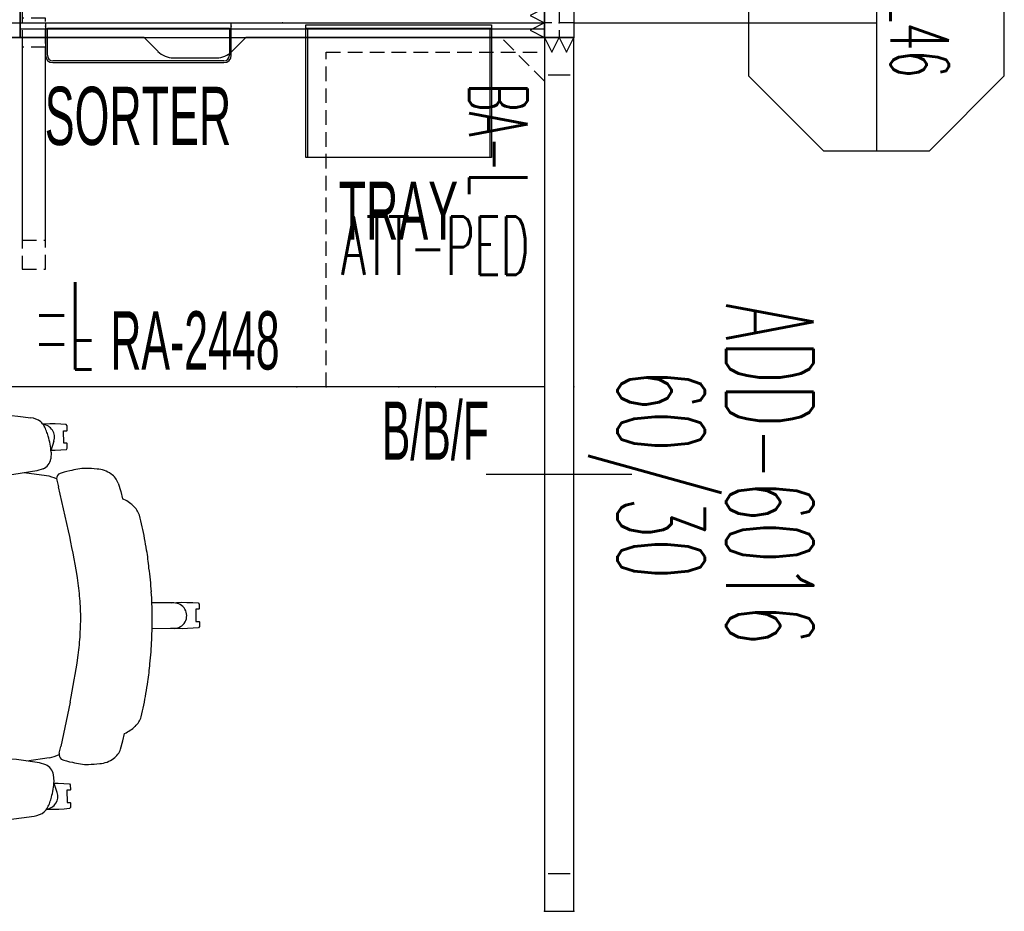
# Model space of a CAD drawing. Header units: inches. Extents: x 10 to 684, y -49 to 81.
# Tile 6 of 256: x 225 to 293, y -41 to 20. Entities that reach past the tile are written whole.
import ezdxf
from ezdxf.enums import TextEntityAlignment as Align

# ---------------------------------------------------------------- set-up
doc = ezdxf.new("R2010")
doc.units = ezdxf.units.IN
doc.header["$MEASUREMENT"] = 0
for name, pattern in [('DASHED', [0.8, 0.5, -0.3]), ('DASHEDX2', [1.5, 1, -0.5]), ('DOT', [1, 0.5, 0.5])]:
    doc.linetypes.add(name, pattern=pattern)
for name, color, linetype in [('A-FURN-P-COMP', 86, 'Continuous'), ('A-FURN-P-COMP-TEXT2', 86, 'Continuous'), ('A-FURN-P-COMP-TEXT_UTEXT', 7, 'Continuous'), ('A-FURN-P-FILE', 20, 'Continuous'), ('A-FURN-P-FILE-TEXT2', 20, 'Continuous'), ('A-FURN-P-FILE-TEXT3', 20, 'Continuous'), ('A-FURN-P-ORGN', 86, 'Continuous'), ('A-FURN-P-ORGN-TEXT2', 86, 'Continuous'), ('A-FURN-P-PNLS', 5, 'Continuous'), ('A-FURN-P-PNLS-CON', 104, 'Continuous'), ('A-FURN-P-PNLS-CON-SYMBOL', 104, 'Continuous'), ('A-FURN-P-PNLS-CON-TEXT2', 104, 'Continuous'), ('A-FURN-P-PNLS-POWR', 230, 'Continuous'), ('A-FURN-P-PNLS-TEXT2', 5, 'Continuous'), ('A-FURN-P-SEAT', 12, 'Continuous'), ('A-FURN-P-SEAT-TEXT2', 12, 'Continuous'), ('A-FURN-P-TEXT_UTEXT', 7, 'Continuous'), ('A-FURN-P-WKSF', 1, 'Continuous'), ('A-FURN-P-WKSF-SUPPORT', 202, 'Continuous'), ('A-FURN-P-WKSF-SUPPORT-TEXT2', 202, 'Continuous'), ('A-FURN-P-WKSF-TEXT2', 1, 'Continuous'), ('PSATTR', 7, 'Continuous')]:
    doc.layers.add(name, color=color, linetype=linetype)
doc.styles.add('0', font='TXT')
doc.styles.add('CAD_FNT', font='TXT.SHX', dxfattribs={"width": 0.6})
doc.styles.add('PMSymText', font='txt.shx', dxfattribs={"width": 0.65})
doc.styles.add('SIMPLEX_FNT', font='TXT.SHX', dxfattribs={"height": 1})
doc.styles.get("Standard").update_dxf_attribs({"font": 'arial.ttf'})

# ---------------------------------------------------------------- blocks, each defined once
blk = doc.blocks.new('E2XS-XX-2D')
at = {"layer": 'A-FURN-P-PNLS-CON'}
for p, q in [((0, 2), (-1, 1.5)), ((-1, 1.5), (0, 1)), ((0, 2), (2, 2)), ((0, 2), (0, 0)), ((2, 0), (2, 2)), ((3, 1.5), (2, 2)), ((2, 1), (3, 1.5)), ((0, 1), (-1, 0.5)), ((3, 0.5), (2, 1)), ((-1, 0.5), (0, 0)), ((0, 0), (0.5, -1)), ((0, 0), (2, 0)), ((0.5, -1), (1, 0)), ((1, 0), (1.5, -1)), ((1.5, -1), (2, 0)), ((2, 0), (3, 0.5))]:
    blk.add_line(p, q, dxfattribs=at)
at = {"layer": 'A-FURN-P-PNLS-CON', "linetype": 'DASHEDX2'}
for p, q in [((1, 2), (1, 0)), ((0, 1), (2, 1))]:
    blk.add_line(p, q, dxfattribs=at)
at = {"layer": 'A-FURN-P-PNLS-CON'}
for p in [(0, 2), (2, 2), (0, 0), (0, 0), (0, 0), (0, 0), (2, 0)]:
    blk.add_point(p, dxfattribs=at)
at = {"layer": 'A-FURN-P-PNLS-CON-SYMBOL'}
for p, q in [((-2.637, 31.561), (-7.78, 26.417)), ((4.637, 31.561), (-2.637, 31.561)), ((9.78, 26.417), (4.637, 31.561)), ((-7.78, 26.417), (-7.78, 19.143)), ((9.78, 19.143), (9.78, 26.417)), ((-7.78, 22.78), (9.78, 22.78)), ((1, 2), (1, 22.78)), ((-7.78, 19.143), (-2.637, 14)), ((4.637, 14), (9.78, 19.143)), ((-2.637, 14), (4.637, 14))]:
    blk.add_line(p, q, dxfattribs=at)
at = {"layer": 'A-FURN-P-PNLS-CON-TEXT2', "style": 'CAD_FNT', "width": 0.55, "flags": 8}
for tag, p in [('ITEXT2', (1.127, 25.754)), ('ITEXT3', (-3.449, 20.123)), ('ITEXT4', (5.354, 20.123))]:
    blk.add_attdef(tag, text='', height=4, dxfattribs=at).set_placement(p, align=Align.MIDDLE_CENTER)
at = {"layer": 'A-FURN-P-TEXT_UTEXT', "style": 'PMSymText', "width": 0.65, "flags": 8}
for tag, p in [('PSUT1', (0.952, -7.297)), ('PSUT3', (0.952, -19.297))]:
    blk.add_attdef(tag, text='', height=4, dxfattribs=at).set_placement(p, align=Align.CENTER)
at = {"layer": 'A-FURN-P-TEXT_UTEXT', "style": 'PMSymText', "width": 0.65}
blk.add_attdef('PSUT2', text='', height=4, dxfattribs=at).set_placement((0.952, -13.297), align=Align.CENTER)
at = {"layer": 'PSATTR', "flags": 1}
for tag in ['PSON', 'PSMC', 'PSDH', 'PSPN', 'PSQT', 'PSEC', 'PST5', 'PST4', 'PST3', 'PST2', 'PST1']:
    blk.add_attdef(tag, text='', height=1, dxfattribs=at).set_placement((0, 0), align=Align.TOP_CENTER)
blk = doc.blocks.new('FPW-3XX-B-2D')
at = {"layer": 'A-FURN-P-PNLS', "linetype": 'Continuous'}
for p, q in [((0, 2), (0, 0)), ((36, 2), (0, 2)), ((36, 0), (36, 2)), ((0, 0), (36, 0))]:
    blk.add_line(p, q, dxfattribs=at)
at = {"layer": 'A-FURN-P-PNLS'}
for p in [(0, 2), (36, 2), (18, 1), (0, 0), (0, 0), (36, 0)]:
    blk.add_point(p, dxfattribs=at)
at = {"layer": 'A-FURN-P-PNLS-POWR'}
for p, q in [((0, 1), (16, 1)), ((20, 1), (36, 1))]:
    blk.add_line(p, q, dxfattribs=at)
for p in [(4.05, 2), (31.95, 2), (4.05, 0), (31.95, 0)]:
    blk.add_point(p, dxfattribs=at)
at = {"layer": 'A-FURN-P-PNLS-TEXT2', "linetype": 'Continuous', "style": 'CAD_FNT', "width": 0.55, "flags": 8}
blk.add_attdef('ITEXT2', text='', height=6, dxfattribs=at).set_placement((18, 8), align=Align.MIDDLE_CENTER)
at = {"layer": 'A-FURN-P-TEXT_UTEXT', "style": 'PMSymText', "width": 0.65, "flags": 8}
for tag, p in [('PSUT1', (16.991, -7.298)), ('PSUT3', (16.991, -19.298))]:
    blk.add_attdef(tag, text='', height=4, dxfattribs=at).set_placement(p, align=Align.CENTER)
at = {"layer": 'A-FURN-P-TEXT_UTEXT', "style": 'PMSymText', "width": 0.65}
blk.add_attdef('PSUT2', text='', height=4, dxfattribs=at).set_placement((16.991, -13.298), align=Align.CENTER)
at = {"layer": 'PSATTR', "flags": 1}
for tag in ['PSON', 'PSMC', 'PSDH', 'PSPN', 'PSQT', 'PSEC', 'PST5', 'PST4', 'PST3', 'PST2', 'PST1']:
    blk.add_attdef(tag, text='', height=1, dxfattribs=at).set_placement((0, 0), align=Align.TOP_CENTER)
blk = doc.blocks.new('FNW-5XX-B-2D')
at = {"layer": 'A-FURN-P-PNLS', "linetype": 'Continuous'}
for p, q in [((0, 2), (0, 0)), ((60, 2), (0, 2)), ((60, 0), (60, 2)), ((0, 0), (60, 0))]:
    blk.add_line(p, q, dxfattribs=at)
at = {"layer": 'A-FURN-P-PNLS'}
for p in [(0, 2), (60, 2), (0, 0), (0, 0), (60, 0)]:
    blk.add_point(p, dxfattribs=at)
at = {"layer": 'A-FURN-P-PNLS-TEXT2', "linetype": 'Continuous', "style": 'CAD_FNT', "width": 0.55, "flags": 8}
blk.add_attdef('ITEXT2', text='', height=6, dxfattribs=at).set_placement((30, 8), align=Align.MIDDLE_CENTER)
at = {"layer": 'A-FURN-P-TEXT_UTEXT', "style": 'PMSymText', "width": 0.65, "flags": 8}
for tag, p in [('PSUT1', (28.993, -7.298)), ('PSUT3', (28.993, -19.298))]:
    blk.add_attdef(tag, text='', height=4, dxfattribs=at).set_placement(p, align=Align.CENTER)
at = {"layer": 'A-FURN-P-TEXT_UTEXT', "style": 'PMSymText', "width": 0.65}
blk.add_attdef('PSUT2', text='', height=4, dxfattribs=at).set_placement((28.993, -13.298), align=Align.CENTER)
at = {"layer": 'PSATTR', "flags": 1}
for tag in ['PSON', 'PSMC', 'PSDH', 'PSPN', 'PSQT', 'PSEC', 'PST5', 'PST4', 'PST3', 'PST2', 'PST1']:
    blk.add_attdef(tag, text='', height=1, dxfattribs=at).set_placement((0, 0), align=Align.TOP_CENTER)
blk = doc.blocks.new('EAG-5XX-2D')
at = {"layer": 'A-FURN-P-PNLS', "linetype": 'Continuous'}
for p, q in [((0, 2), (0, 0)), ((60, 2), (0, 2)), ((2.59, 1.75), (2.59, 0.25)), ((57.41, 0.25), (57.41, 1.75)), ((60, 0), (60, 2)), ((0, 0), (60, 0))]:
    blk.add_line(p, q, dxfattribs=at)
blk.add_lwpolyline([(30, 6), (30, -4)], dxfattribs=at)
at = {"layer": 'A-FURN-P-PNLS'}
for p in [(0, 2), (60, 2), (0, 0), (0, 0), (60, 0)]:
    blk.add_point(p, dxfattribs=at)
at = {"layer": 'A-FURN-P-PNLS-TEXT2', "linetype": 'Continuous', "style": 'CAD_FNT', "width": 0.55, "flags": 8}
blk.add_attdef('ITEXT2', text='', height=6, dxfattribs=at).set_placement((30, 15.457), align=Align.MIDDLE_CENTER)
at = {"layer": 'A-FURN-P-TEXT_UTEXT', "style": 'PMSymText', "width": 0.65, "flags": 8}
for tag, p in [('PSUT1', (28.99, -10.002)), ('PSUT3', (28.99, -22.002))]:
    blk.add_attdef(tag, text='', height=4, dxfattribs=at).set_placement(p, align=Align.CENTER)
at = {"layer": 'A-FURN-P-TEXT_UTEXT', "style": 'PMSymText', "width": 0.65}
blk.add_attdef('PSUT2', text='', height=4, dxfattribs=at).set_placement((28.99, -16.002), align=Align.CENTER)
at = {"layer": 'PSATTR', "flags": 1}
for tag in ['PSON', 'PSMC', 'PSDH', 'PSPN', 'PSQT', 'PSEC', 'PST5', 'PST4', 'PST3', 'PST2', 'PST1']:
    blk.add_attdef(tag, text='', height=1, dxfattribs=at).set_placement((0, 0), align=Align.TOP_CENTER)
blk = doc.blocks.new('WURA-2448-JA-2D')
at = {"layer": 'A-FURN-P-WKSF'}
for p, q in [((20.5, 0), (0, 0)), ((0, -24), (0, 0)), ((20.5, 0), (21.461, -0.961)), ((27.5, 0), (26.539, -0.961)), ((48, 0), (27.5, 0)), ((48, 0), (48, -24)), ((22.521, -1.4), (25.479, -1.4)), ((48, -24), (0, -24))]:
    blk.add_line(p, q, dxfattribs=at)
for centre, start, end in [((22.521, 0.1), 225, 270), ((25.479, 0.1), 270, 315)]:
    blk.add_arc(centre, 1.5, start, end, dxfattribs=at)
for p in [(0, 0), (48, 0), (0, -24), (10, -24), (38, -24), (48, -24)]:
    blk.add_point(p, dxfattribs=at)
at = {"layer": 'A-FURN-P-COMP-TEXT_UTEXT', "style": 'PMSymText', "width": 0.65, "flags": 8}
for tag, p in [('PSUT1', (22.99, -30.001)), ('PSUT3', (22.99, -42.001))]:
    blk.add_attdef(tag, text='', height=4, dxfattribs=at).set_placement(p, align=Align.CENTER)
at = {"layer": 'A-FURN-P-COMP-TEXT_UTEXT', "style": 'PMSymText', "width": 0.65}
blk.add_attdef('PSUT2', text='', height=4, dxfattribs=at).set_placement((22.99, -36.001), align=Align.CENTER)
at = {"layer": 'A-FURN-P-WKSF-TEXT2', "style": '0', "width": 0.55, "flags": 8}
blk.add_attdef('ITEXT2', text='', height=4, dxfattribs=at).set_placement((24, -24), align=Align.BOTTOM_CENTER)
at = {"layer": 'PSATTR', "flags": 1}
for tag in ['PSON', 'PSMC', 'PSDH', 'PSPN', 'PSQT', 'PSEC', 'PST5', 'PST4', 'PST3', 'PST2', 'PST1']:
    blk.add_attdef(tag, text='', height=1, dxfattribs=at).set_placement((0, 0), align=Align.TOP_CENTER)
blk = doc.blocks.new('HGRY-3616-2D')
at = {"layer": 'A-FURN-P-ORGN'}
for p, q in [((0, 0), (36, 0)), ((36, -0.44), (0, -0.44))]:
    blk.add_line(p, q, dxfattribs=at)
for points in [[(0, 0), (0, -0.44)], [(0, 0), (0, -0.44)], [(36, 0), (36, -0.44)]]:
    blk.add_lwpolyline(points, dxfattribs=at)
for p in [(0, 0), (36, 0)]:
    blk.add_point(p, dxfattribs=at)
at = {"layer": 'A-FURN-P-COMP-TEXT_UTEXT', "style": 'PMSymText', "width": 0.65, "flags": 8}
for tag, p in [('PSUT1', (16.991, -12.44)), ('PSUT3', (16.991, -24.44))]:
    blk.add_attdef(tag, text='', height=4, dxfattribs=at).set_placement(p, align=Align.CENTER)
at = {"layer": 'A-FURN-P-COMP-TEXT_UTEXT', "style": 'PMSymText', "width": 0.65}
blk.add_attdef('PSUT2', text='', height=4, dxfattribs=at).set_placement((16.991, -18.44), align=Align.CENTER)
at = {"layer": 'A-FURN-P-ORGN-TEXT2', "linetype": 'DOT', "style": 'CAD_FNT', "width": 0.55, "flags": 8}
blk.add_attdef('ITEXT2', text='', height=4, dxfattribs=at).set_placement((18, -2.44), align=Align.TOP_CENTER)
at = {"layer": 'PSATTR', "flags": 1}
for tag in ['PSON', 'PSMC', 'PSDH', 'PSPN', 'PSQT', 'PSEC', 'PST5', 'PST4', 'PST3', 'PST2', 'PST1']:
    blk.add_attdef(tag, text='', height=1, dxfattribs=at).set_placement((0, 0), align=Align.TOP_CENTER)
blk = doc.blocks.new('JPA-24-2D')
at = {"layer": 'A-FURN-P-FILE', "linetype": 'DASHEDX2'}
for p, q in [((2, 23), (17, 23)), ((2, 0), (2, 23)), ((17, 23), (17, 0)), ((17, 0), (2, 0))]:
    blk.add_line(p, q, dxfattribs=at)
at = {"layer": 'A-FURN-P-FILE'}
for p in [(0, 0), (2, 0), (9.5, 0), (17, 0), (19, 0)]:
    blk.add_point(p, dxfattribs=at)
at = {"layer": 'A-FURN-P-COMP-TEXT_UTEXT', "style": 'PMSymText', "width": 0.65, "flags": 8}
for tag, p in [('PSUT1', (8.491, -11.001)), ('PSUT3', (8.491, -23.001))]:
    blk.add_attdef(tag, text='', height=4, dxfattribs=at).set_placement(p, align=Align.CENTER)
at = {"layer": 'A-FURN-P-COMP-TEXT_UTEXT', "style": 'PMSymText', "width": 0.65}
blk.add_attdef('PSUT2', text='', height=4, dxfattribs=at).set_placement((8.491, -17.001), align=Align.CENTER)
at = {"layer": 'A-FURN-P-FILE-TEXT2', "linetype": 'Continuous', "style": 'SIMPLEX_FNT', "width": 0.55, "flags": 8}
blk.add_attdef('ITEXT2', text='', height=4, dxfattribs=at).set_placement((9.5, 6.5), align=Align.BOTTOM_CENTER)
at = {"layer": 'A-FURN-P-FILE-TEXT3', "style": '0', "width": 0.55, "flags": 8}
blk.add_attdef('ITEXT3', text='', height=4, dxfattribs=at).set_placement((9.5, -1), align=Align.TOP_CENTER)
at = {"layer": 'PSATTR', "flags": 1}
for tag in ['PSON', 'PSMC', 'PSDH', 'PSPN', 'PSQT', 'PSEC', 'PST5', 'PST4', 'PST3', 'PST2', 'PST1']:
    blk.add_attdef(tag, text='', height=1, dxfattribs=at).set_placement((0, 0), align=Align.TOP_CENTER)
blk = doc.blocks.new('ZEBD-1600-PL-2D')
at = {"layer": 'A-FURN-P-WKSF-SUPPORT', "linetype": 'DASHEDX2'}
for p, q in [((0.125, 0), (0.125, -15.915)), ((1.745, -0.665), (0.125, -0.665)), ((1.745, -15.915), (1.745, -0.665)), ((0.125, -15.915), (1.745, -15.915))]:
    blk.add_line(p, q, dxfattribs=at)
at = {"layer": 'A-FURN-P-WKSF-SUPPORT'}
blk.add_point((0, 0), dxfattribs=at)
at = {"layer": 'A-FURN-P-TEXT_UTEXT', "style": 'PMSymText', "width": 0.65, "flags": 8}
for tag, p in [('PSUT1', (5.325, -41.001)), ('PSUT3', (5.325, -53.001))]:
    blk.add_attdef(tag, text='', height=4, dxfattribs=at).set_placement(p, align=Align.CENTER)
at = {"layer": 'A-FURN-P-TEXT_UTEXT', "style": 'PMSymText', "width": 0.65}
blk.add_attdef('PSUT2', text='', height=4, dxfattribs=at).set_placement((5.325, -47.001), align=Align.CENTER)
at = {"layer": 'A-FURN-P-WKSF-SUPPORT-TEXT2', "linetype": 'DASHED', "style": 'CAD_FNT', "width": 0.55, "flags": 8}
blk.add_attdef('ITEXT2', text='', height=4, dxfattribs=at).set_placement((0.935, -24), align=Align.BOTTOM_LEFT)
at = {"layer": 'PSATTR', "flags": 1}
for tag in ['PSON', 'PSMC', 'PSDH', 'PSPN', 'PSQT', 'PSEC', 'PST5', 'PST4', 'PST3', 'PST2', 'PST1']:
    blk.add_attdef(tag, text='', height=1, dxfattribs=at).set_placement((0, 0), align=Align.TOP_CENTER)
blk = doc.blocks.new('ZEBA-0000-PL-2D')
at = {"layer": 'A-FURN-P-WKSF-SUPPORT', "linetype": 'DASHEDX2'}
for p, q in [((1, -1), (4, -1)), ((1, -1), (1, -4)), ((4, -1), (1, -4))]:
    blk.add_line(p, q, dxfattribs=at)
at = {"layer": 'A-FURN-P-WKSF-SUPPORT'}
blk.add_point((0, 0), dxfattribs=at)
at = {"layer": 'A-FURN-P-TEXT_UTEXT', "style": 'PMSymText', "width": 0.65, "flags": 8}
for tag, p in [('PSUT1', (6.915, -35.005)), ('PSUT3', (6.915, -47.005))]:
    blk.add_attdef(tag, text='', height=4, dxfattribs=at).set_placement(p, align=Align.CENTER)
at = {"layer": 'A-FURN-P-TEXT_UTEXT', "style": 'PMSymText', "width": 0.65}
blk.add_attdef('PSUT2', text='', height=4, dxfattribs=at).set_placement((6.915, -41.005), align=Align.CENTER)
at = {"layer": 'A-FURN-P-WKSF-SUPPORT-TEXT2', "linetype": 'DASHED', "style": 'CAD_FNT', "width": 0.55, "flags": 8}
blk.add_attdef('ITEXT2', text='', height=4, dxfattribs=at).set_placement((4.119, -7.382), align=Align.BOTTOM_LEFT)
at = {"layer": 'PSATTR', "flags": 1}
for tag in ['PSON', 'PSMC', 'PSDH', 'PSPN', 'PSQT', 'PSEC', 'PST5', 'PST4', 'PST3', 'PST2', 'PST1']:
    blk.add_attdef(tag, text='', height=1, dxfattribs=at).set_placement((0, 0), align=Align.TOP_CENTER)
blk = doc.blocks.new('SJT-XX-4-2D')
at = {"layer": 'A-FURN-P-SEAT'}
for p, q in [((-2.38, 13.784), (-3.254, 13.674)), ((-1.507, 13.895), (-2.38, 13.784)), ((0.249, 13.996), (-1.507, 13.895)), ((2.007, 13.97), (0.249, 13.996)), ((3.771, 13.813), (2.007, 13.97)), ((4.302, 13.709), (3.771, 13.813)), ((-5.747, 13.11, 0), (-5.685, 13.187, 0)), ((-5.747, 12.776, 0), (-5.747, 13.11, 0)), ((-5.685, 13.187, 0), (-5.313, 13.217, 0)), ((-5.313, 13.217, 0), (-4.939, 13.235, 0)), ((-4.939, 13.235, 0), (-4.566, 13.241, 0)), ((-4.566, 13.241, 0), (-4.192, 13.235, 0)), ((-4.192, 13.235, 0), (-4.085, 13.23, 0)), ((-5.727, 12.756, 0), (-5.747, 12.776, 0)), ((-5.51, 12.756, 0), (-5.727, 12.756, 0)), ((-5.51, 11.914, 0), (-5.51, 12.756, 0)), ((-5.747, 11.894, 0), (-5.727, 11.914, 0)), ((-5.747, 11.56, 0), (-5.747, 11.894, 0)), ((-5.685, 11.483, 0), (-5.747, 11.56, 0)), ((-5.727, 11.914, 0), (-5.51, 11.914, 0)), ((-4.836, 12.063), (-4.623, 11.387)), ((4.791, 11.424), (4.961, 11.938)), ((-5.313, 11.453, 0), (-5.685, 11.483, 0)), ((-4.911, 11.436, 0), (-5.313, 11.453, 0)), ((-4.637, 11.431), (-4.911, 11.436, 0)), ((-4.632, 11.292), (-4.605, 10.843)), ((-4.077, 10.155), (-3.647, 10.024)), ((-4.306, 9.684), (-2.782, 9.891)), ((-3.647, 10.024), (-2.065, 9.781)), ((-2.065, 9.781), (-0.472, 9.679)), ((-0.472, 9.679), (1.124, 9.693)), ((1.124, 9.693), (2.714, 9.824)), ((2.714, 9.824), (3.122, 9.882)), ((-9.222, 9.124), (-9.389, 8.563)), ((-5.783, 5.883), (-5.114, 8.91)), ((-5.011, 9.37), (-5.114, 8.91)), ((-9.389, 8.563), (-9.509, 8.06)), ((9.938, 8.533, 0), (9.651, 8.528)), ((9.979, 8.327), (9.901, 8.271)), ((10.312, 8.527, 0), (9.938, 8.533, 0)), ((10.685, 8.509, 0), (10.312, 8.527, 0)), ((11.058, 8.48, 0), (10.685, 8.509, 0)), ((11.119, 8.403, 0), (11.058, 8.48, 0)), ((11.119, 8.403, 0), (11.119, 8.236, 0)), ((11.003, 6.917), (10.74, 6.722)), ((11.058, 6.776, 0), (10.783, 6.754, 0)), ((11.058, 6.776, 0), (11.119, 6.853, 0)), ((11.119, 6.853, 0), (11.119, 7.017, 0)), ((-14.706, 0.771), (-14.644, 0.848)), ((-14.706, 0.437), (-14.706, 0.771)), ((-14.644, 0.848), (-14.271, 0.877)), ((-14.271, 0.877), (-13.898, 0.895)), ((-13.898, 0.895), (-13.524, 0.901)), ((-13.524, 0.901), (-13.151, 0.895)), ((-13.151, 0.895), (-12.778, 0.877)), ((-12.967, 0.871), (-11.461, 0.885)), ((-12.778, 0.877), (-12.73, 0.874)), ((-14.686, 0.417), (-14.706, 0.437)), ((-14.469, 0.417), (-14.686, 0.417)), ((-14.469, -0.426), (-14.469, 0.417)), ((-14.706, -0.445), (-14.686, -0.426)), ((-14.706, -0.779), (-14.706, -0.445)), ((-14.686, -0.426), (-14.469, -0.426)), ((-14.644, -0.856), (-14.706, -0.779)), ((-14.271, -0.886), (-14.644, -0.856)), ((-13.87, -0.904), (-14.271, -0.886)), ((-13.524, -0.91), (-13.87, -0.904)), ((-13.151, -0.904), (-13.524, -0.91)), ((-12.778, -0.886), (-13.151, -0.904)), ((-12.967, -0.871), (-11.461, -0.885)), ((-12.778, -0.886), (-12.634, -0.874)), ((-5.783, -5.883), (-5.114, -8.91)), ((11.003, -6.917), (10.741, -6.723)), ((11.058, -6.776, 0), (10.783, -6.754, 0)), ((11.058, -6.776, 0), (11.119, -6.853, 0)), ((11.119, -6.853, 0), (11.119, -7.017, 0)), ((-9.389, -8.563), (-9.509, -8.06)), ((-9.222, -9.124), (-9.389, -8.563)), ((9.938, -8.533, 0), (9.657, -8.528, 0)), ((9.979, -8.327), (9.903, -8.273)), ((10.312, -8.527, 0), (9.938, -8.533, 0)), ((10.685, -8.509, 0), (10.312, -8.527, 0)), ((11.058, -8.48, 0), (10.685, -8.509, 0)), ((11.119, -8.403, 0), (11.058, -8.48, 0)), ((11.119, -8.403, 0), (11.119, -8.236, 0)), ((-5.011, -9.37), (-5.114, -8.91)), ((-4.306, -9.69), (-2.782, -9.891)), ((-4.077, -10.155), (-3.647, -10.024)), ((-3.647, -10.024), (-2.065, -9.781)), ((-2.065, -9.781), (-0.472, -9.679)), ((-0.472, -9.679), (1.124, -9.693)), ((1.124, -9.693), (2.714, -9.824)), ((2.714, -9.824), (3.122, -9.882)), ((-5.685, -11.483, 0), (-5.747, -11.56, 0)), ((-5.313, -11.453, 0), (-5.685, -11.483, 0)), ((-4.911, -11.436, 0), (-5.313, -11.453, 0)), ((-4.637, -11.431), (-4.911, -11.436, 0)), ((-4.836, -12.063), (-4.623, -11.387)), ((-4.632, -11.292), (-4.605, -10.843)), ((4.791, -11.424), (4.961, -11.938)), ((-5.747, -11.56, 0), (-5.747, -11.894, 0)), ((-5.747, -11.894, 0), (-5.727, -11.914, 0)), ((-5.727, -11.914, 0), (-5.51, -11.914, 0)), ((-5.51, -11.914, 0), (-5.51, -12.756, 0)), ((-5.727, -12.756, 0), (-5.747, -12.776, 0)), ((-5.747, -12.776, 0), (-5.747, -13.11, 0)), ((-5.51, -12.756, 0), (-5.727, -12.756, 0)), ((-5.747, -13.11, 0), (-5.685, -13.187, 0)), ((-5.685, -13.187, 0), (-5.313, -13.217, 0)), ((-5.313, -13.217, 0), (-4.939, -13.235, 0)), ((-4.939, -13.235, 0), (-4.566, -13.241, 0)), ((-4.566, -13.241, 0), (-4.192, -13.235, 0)), ((-4.192, -13.235, 0), (-4.085, -13.23, 0)), ((-2.38, -13.784), (-3.254, -13.674)), ((-1.507, -13.895), (-2.38, -13.784)), ((0.249, -13.996), (-1.507, -13.895)), ((2.007, -13.97), (0.249, -13.996)), ((3.771, -13.813), (2.007, -13.97)), ((4.302, -13.709), (3.771, -13.813))]:
    blk.add_line(p, q, dxfattribs=at)
for points in [[(4.758, 10.451), (4.195, 10.439)], [(4.758, -10.451), (4.195, -10.439)]]:
    blk.add_lwpolyline(points, dxfattribs=at)
for centre, radius, start, end in [((-3.047, 12.18), 1.509, 97.85807, 126.58102), ((4.138, 12.749), 0.975, 16.56975, 80.32445), ((-4.009, 12.34), 0.871, 95.94062, 198.49205), ((-2.818, 12.284), 1.581, 135.55308, 162.78645), ((2.612, 12.727), 2.478, 341.41212, 6.93076), ((0.323, 11.023), 4.962, 163.9366, 176.89804), ((-1.772, 11.714), 2.759, 157.90385, 165.67946), ((-3.699, 10.991), 0.917, 189.28789, 245.67752), ((1.395, 12.783), 3.658, 321.21476, 338.17944), ((-5.941, -11.859), 22.051, 92.77015, 94.78334), ((-6.91, 8.232), 1.937, 76.24449, 92.85729), ((2.742, 11.926), 2.079, 280.5464, 316.37484), ((4.538, 3.629), 6.825, 66.057, 88.15165), ((-7.998, 8.696), 1.297, 124.66862, 160.73097), ((-7.678, 8.365), 1.753, 93.34925, 127.12524), ((-7.739, 2.303), 7.916, 76.575, 80.6271), ((-6.623, 6.12), 3.949, 67.8623, 79.46267), ((-5.429, 9.466), 0.429, 347.16076, 46.8066), ((-3.77, 6.875), 2.86, 100.81238, 115.48014), ((4.27, 1.831), 8.591, 50.64338, 69.28618), ((6.594, 5.474), 4.331, 17.19397, 43.8507), ((10.497, 7.626), 0.871, 305.50795, 126.49033), ((-9.22, 6.469), 1.503, 132.6199, 162.59286), ((-8.217, 5.33), 3.02, 115.32624, 131.99165), ((-2.782, 4.652), 8.192, 163.93745, 169.61636), ((10.924, 1.364), 22.278, 167.65158, 171.8808), ((1.163, 4.407), 9.852, 5.91456, 13.78138), ((116.252, -18.353), 124.419, 168.76745, 170.20054), ((-30.754, 0.143), 42.05, 2.56686, 7.21187), ((3.507, 2.077), 14.84, 170.56124, 175.32941), ((8.545, 0.696), 19.997, 172.55987, 177.28012), ((27.087, -1.549), 33.723, 172.55022, 174.96753), ((18.851, -0.004), 30.325, 176.88347, 179.99734), ((20.701, -0.558), 27.278, 175.86492, 178.83401), ((-8.858, 0.614), 20.161, 358.27296, 4.01896), ((-12.975, 0), 0.871, 89.50967, 270.49205), ((18.851, 0.004), 30.325, 180.00266, 183.11653), ((20.701, 0.558), 27.278, 181.16599, 184.13508), ((-9.065, -0.61), 20.368, 355.99568, 1.73181), ((8.545, -0.696), 19.997, 182.71988, 187.44013), ((27.087, 1.549), 33.723, 185.03247, 187.44978), ((-30.754, -0.149), 42.05, 352.78813, 357.43314), ((3.507, -2.077), 14.84, 184.67059, 189.43876), ((116.252, 18.353), 124.419, 189.79946, 191.23255), ((10.924, -1.364), 22.278, 188.1192, 192.34842), ((1.163, -4.412), 9.852, 346.21862, 354.08544), ((-2.782, -4.652), 8.192, 190.38364, 196.06255), ((6.594, -5.479), 4.331, 316.1493, 342.80603), ((-9.22, -6.469), 1.503, 197.40714, 227.3801), ((10.497, -7.626), 0.871, 233.50967, 54.49205), ((-8.217, -5.33), 3.02, 228.00835, 244.67376), ((4.27, -1.837), 8.591, 290.71382, 309.35662), ((-7.998, -8.696), 1.297, 199.26903, 235.33138), ((-5.429, -9.466), 0.429, 313.1934, 12.83924), ((-3.77, -6.875), 2.86, 244.51986, 259.18762), ((-7.678, -8.365), 1.753, 232.87476, 266.65075), ((-5.941, 11.859), 22.051, 265.21666, 267.22985), ((-6.91, -8.232), 1.937, 267.14271, 283.75551), ((-7.739, -2.303), 7.916, 279.3729, 283.425), ((-6.623, -6.12), 3.949, 280.53733, 292.1377), ((2.742, -11.926), 2.079, 43.62516, 79.4536), ((4.538, -3.635), 6.825, 271.84835, 293.943), ((-3.699, -10.991), 0.917, 114.32248, 170.71211), ((1.395, -12.783), 3.658, 21.82056, 38.78524), ((0.323, -11.023), 4.962, 183.10196, 196.0634), ((-4.009, -12.34), 0.871, 161.50795, 264.05938), ((2.612, -12.727), 2.478, 353.06924, 18.58788), ((-1.772, -11.714), 2.759, 194.32054, 202.09615), ((-2.818, -12.284), 1.581, 197.21355, 224.44692), ((-3.047, -12.18), 1.509, 233.41898, 262.14193), ((4.138, -12.749), 0.975, 279.67555, 343.43025)]:
    blk.add_arc(centre, radius, start, end, dxfattribs=at)
blk.add_point((0, 0), dxfattribs=at)
at = {"layer": 'A-FURN-P-SEAT-TEXT2', "style": '0', "width": 0.55, "flags": 8}
blk.add_attdef('ITEXT2', text='', height=4, rotation=90, dxfattribs=at).set_placement((11.294, 0.006), align=Align.BOTTOM_CENTER)
at = {"layer": 'A-FURN-P-TEXT_UTEXT', "style": 'PMSymText', "width": 0.65, "flags": 8}
for tag, p in [('PSUT1', (-1.668, -19.998)), ('PSUT3', (-1.668, -31.998))]:
    blk.add_attdef(tag, text='', height=4, dxfattribs=at).set_placement(p, align=Align.CENTER)
at = {"layer": 'A-FURN-P-TEXT_UTEXT', "style": 'PMSymText', "width": 0.65}
blk.add_attdef('PSUT2', text='', height=4, dxfattribs=at).set_placement((-1.668, -25.998), align=Align.CENTER)
at = {"layer": 'PSATTR', "flags": 1}
for tag in ['PSON', 'PSMC', 'PSDH', 'PSPN', 'PSQT', 'PSEC', 'PST5', 'PST4', 'PST3', 'PST2', 'PST1']:
    blk.add_attdef(tag, text='', height=1, dxfattribs=at).set_placement((0, 0), align=Align.TOP_CENTER)
blk = doc.blocks.new('KUPT-0913-H-2D')
at = {"layer": 'A-FURN-P-COMP'}
for p, q in [((0, -8.875), (0, 0.214)), ((0, 0.214), (12.75, 0.214)), ((0, 0), (12.75, 0)), ((0.125, -8.875), (0.125, 0)), ((12.625, 0), (12.625, -8.875)), ((12.75, 0.214), (12.75, -8.875)), ((12.75, -8.875), (0, -8.875))]:
    blk.add_line(p, q, dxfattribs=at)
for p in [(0, 0), (12.75, 0)]:
    blk.add_point(p, dxfattribs=at)
at = {"layer": 'A-FURN-P-COMP-TEXT2', "width": 0.55, "flags": 8}
blk.add_attdef('ITEXT2', text='', height=4, dxfattribs=at).set_placement((6.347, -12.535), align=Align.MIDDLE_CENTER)
at = {"layer": 'A-FURN-P-TEXT_UTEXT', "style": 'PMSymText', "width": 0.65, "flags": 8}
for tag, p in [('PSUT1', (5.366, -21.72)), ('PSUT3', (5.366, -33.72))]:
    blk.add_attdef(tag, text='', height=4, dxfattribs=at).set_placement(p, align=Align.CENTER)
at = {"layer": 'A-FURN-P-TEXT_UTEXT', "style": 'PMSymText', "width": 0.65}
blk.add_attdef('PSUT2', text='', height=4, dxfattribs=at).set_placement((5.366, -27.72), align=Align.CENTER)
at = {"layer": 'PSATTR', "flags": 1}
for tag in ['PSON', 'PSMC', 'PSDH', 'PSPN', 'PSQT', 'PSEC', 'PST5', 'PST4', 'PST3', 'PST2', 'PST1']:
    blk.add_attdef(tag, text='', height=1, dxfattribs=at).set_placement((0, 0), align=Align.TOP_CENTER)
blk = doc.blocks.new('KUHS-0000-H-2D')
at = {"layer": 'A-FURN-P-COMP'}
for p, q in [((0, 0.214), (0, -0.339)), ((12.75, -0.339), (12.75, 0.214)), ((0, -0.339), (0, -2)), ((0.125, -0.339), (0.125, -0.125)), ((0.125, -0.125), (12.625, -0.125)), ((0.125, -2), (0.125, -0.339)), ((12.625, -0.125), (12.625, -0.339)), ((12.625, -0.339), (12.625, -2)), ((12.75, -2), (12.75, -0.339)), ((12.25, -2.375), (0.5, -2.375)), ((0.5, -2.5), (12.25, -2.5))]:
    blk.add_line(p, q, dxfattribs=at)
for centre, radius, start, end in [((0.5, -2), 0.5, 180, 270), ((0.5, -2), 0.375, 180, 270), ((12.25, -2), 0.5, 270, 0), ((12.25, -2), 0.375, 270, 0)]:
    blk.add_arc(centre, radius, start, end, dxfattribs=at)
for p in [(0, 0), (12.75, 0)]:
    blk.add_point(p, dxfattribs=at)
at = {"layer": 'A-FURN-P-COMP-TEXT2', "width": 0.55, "flags": 8}
blk.add_attdef('ITEXT2', text='', height=4, dxfattribs=at).set_placement((6.347, -6.16), align=Align.MIDDLE_CENTER)
at = {"layer": 'A-FURN-P-TEXT_UTEXT', "style": 'PMSymText', "width": 0.65, "flags": 8}
for tag, p in [('PSUT1', (5.366, -15.344)), ('PSUT3', (5.366, -27.344))]:
    blk.add_attdef(tag, text='', height=4, dxfattribs=at).set_placement(p, align=Align.CENTER)
at = {"layer": 'A-FURN-P-TEXT_UTEXT', "style": 'PMSymText', "width": 0.65}
blk.add_attdef('PSUT2', text='', height=4, dxfattribs=at).set_placement((5.366, -21.344), align=Align.CENTER)
at = {"layer": 'PSATTR', "flags": 1}
for tag in ['PSON', 'PSMC', 'PSDH', 'PSPN', 'PSQT', 'PSEC', 'PST5', 'PST4', 'PST3', 'PST2', 'PST1']:
    blk.add_attdef(tag, text='', height=1, dxfattribs=at).set_placement((0, 0), align=Align.TOP_CENTER)

msp = doc.modelspace()

# ---------------------------------------------------------------- block references
ref = msp.add_blockref('FPW-3XX-B-2D', (189.403, 18.673))
ref.add_attrib('ITEXT2', '36/46', dxfattribs={"layer": 'A-FURN-P-PNLS-TEXT2', "linetype": 'Continuous', "height": 6, "style": 'CAD_FNT', "width": 0.55}).set_placement((207.403, 26.673), align=Align.MIDDLE_CENTER)
ref = msp.add_blockref('FPW-3XX-B-2D', (225.403, 18.673))
ref.add_attrib('ITEXT2', '36/46', dxfattribs={"layer": 'A-FURN-P-PNLS-TEXT2', "linetype": 'Continuous', "height": 6, "style": 'CAD_FNT', "width": 0.55}).set_placement((243.403, 26.673), align=Align.MIDDLE_CENTER)
ref = msp.add_blockref('E2XS-XX-2D', (261.403, 20.673), dxfattribs=dict(rotation=270))
ref.add_attrib('ITEXT3', 'FS', dxfattribs={"layer": 'A-FURN-P-PNLS-CON-TEXT2', "height": 4, "rotation": 270, "style": 'CAD_FNT', "width": 0.55}).set_placement((281.526, 24.121), align=Align.MIDDLE_CENTER)
ref.add_attrib('ITEXT2', '3L46', dxfattribs={"layer": 'A-FURN-P-PNLS-CON-TEXT2', "height": 4, "rotation": 270, "style": 'CAD_FNT', "width": 0.55}).set_placement((287.157, 19.546), align=Align.MIDDLE_CENTER)
ref = msp.add_blockref('ZEBD-1600-PL-2D', (225.403, 20.673))
ref.add_attrib('ITEXT2', '-L', dxfattribs={"layer": 'A-FURN-P-WKSF-SUPPORT-TEXT2', "linetype": 'DASHED', "height": 4, "style": 'CAD_FNT', "width": 0.55}).set_placement((226.338, -3.327), align=Align.BOTTOM_LEFT)
msp.add_blockref('HGRY-3616-2D', (225.403, 19.673))
ref = msp.add_blockref('KUHS-0000-H-2D', (227.142, 19.447))
ref.add_attrib('ITEXT2', 'SORTER', dxfattribs={"layer": 'A-FURN-P-COMP-TEXT2', "height": 4, "width": 0.55}).set_placement((233.489, 13.287), align=Align.MIDDLE_CENTER)
ref = msp.add_blockref('ZEBA-0000-PL-2D', (262.403, 19.673), dxfattribs=dict(rotation=270.0000000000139))
ref.add_attrib('ITEXT2', 'BA-L', dxfattribs={"layer": 'A-FURN-P-WKSF-SUPPORT-TEXT2', "linetype": 'DASHED', "height": 4, "rotation": 270, "style": 'CAD_FNT', "width": 0.55}).set_placement((255.021, 15.554), align=Align.BOTTOM_LEFT)
ref = msp.add_blockref('KUPT-0913-H-2D', (245.019, 19.316))
ref.add_attrib('ITEXT2', 'TRAY', dxfattribs={"layer": 'A-FURN-P-COMP-TEXT2', "height": 4, "width": 0.55}).set_placement((251.366, 6.781), align=Align.MIDDLE_CENTER)
ref = msp.add_blockref('KUPT-0913-H-2D', (245.019, 19.316))
ref.add_attrib('ITEXT2', 'TRAY', dxfattribs={"layer": 'A-FURN-P-COMP-TEXT2', "height": 4, "width": 0.55}).set_placement((251.366, 6.781), align=Align.MIDDLE_CENTER)
ref = msp.add_blockref('WURA-2448-JA-2D', (213.403, 18.673))
ref.add_attrib('ITEXT2', 'RA-2448', dxfattribs={"layer": 'A-FURN-P-WKSF-TEXT2', "height": 4, "style": '0', "width": 0.55}).set_placement((237.403, -5.327), align=Align.BOTTOM_CENTER)
ref = msp.add_blockref('ZEBD-1600-PL-2D', (225.403, 18.673))
ref.add_attrib('ITEXT2', '-L', dxfattribs={"layer": 'A-FURN-P-WKSF-SUPPORT-TEXT2', "linetype": 'DASHED', "height": 4, "style": 'CAD_FNT', "width": 0.55}).set_placement((226.338, -5.327), align=Align.BOTTOM_LEFT)
ref = msp.add_blockref('EAG-5XX-2D', (261.403, 18.673), dxfattribs=dict(rotation=270))
ref.add_attrib('ITEXT2', 'ADD-6016', dxfattribs={"layer": 'A-FURN-P-PNLS-TEXT2', "linetype": 'Continuous', "height": 6, "rotation": 270, "style": 'CAD_FNT', "width": 0.55}).set_placement((276.86, -11.327), align=Align.MIDDLE_CENTER)
ref = msp.add_blockref('FNW-5XX-B-2D', (261.403, 18.673), dxfattribs=dict(rotation=270))
ref.add_attrib('ITEXT2', '60/30', dxfattribs={"layer": 'A-FURN-P-PNLS-TEXT2', "linetype": 'Continuous', "height": 6, "rotation": 270, "style": 'CAD_FNT', "width": 0.55}).set_placement((269.403, -11.327), align=Align.MIDDLE_CENTER)
ref = msp.add_blockref('JPA-24-2D', (244.403, -5.327))
ref.add_attrib('ITEXT2', 'ATT-PED', dxfattribs={"layer": 'A-FURN-P-FILE-TEXT2', "linetype": 'Continuous', "height": 4, "style": 'SIMPLEX_FNT', "width": 0.55}).set_placement((253.903, 1.173), align=Align.BOTTOM_CENTER)
ref.add_attrib('ITEXT3', 'B/B/F', dxfattribs={"layer": 'A-FURN-P-FILE-TEXT3', "height": 4, "style": '0', "width": 0.55}).set_placement((253.903, -6.327), align=Align.TOP_CENTER)
ref = msp.add_blockref('SJT-XX-4-2D', (222.992, -21.144), dxfattribs=dict(rotation=180.5168712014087))
ref.add_attrib('ITEXT2', 'SOJI', dxfattribs={"layer": 'A-FURN-P-SEAT-TEXT2', "height": 4, "rotation": 270.51687, "style": '0', "width": 0.55}).set_placement((211.699, -21.252), align=Align.BOTTOM_CENTER)

doc.saveas('drawing.dxf')
